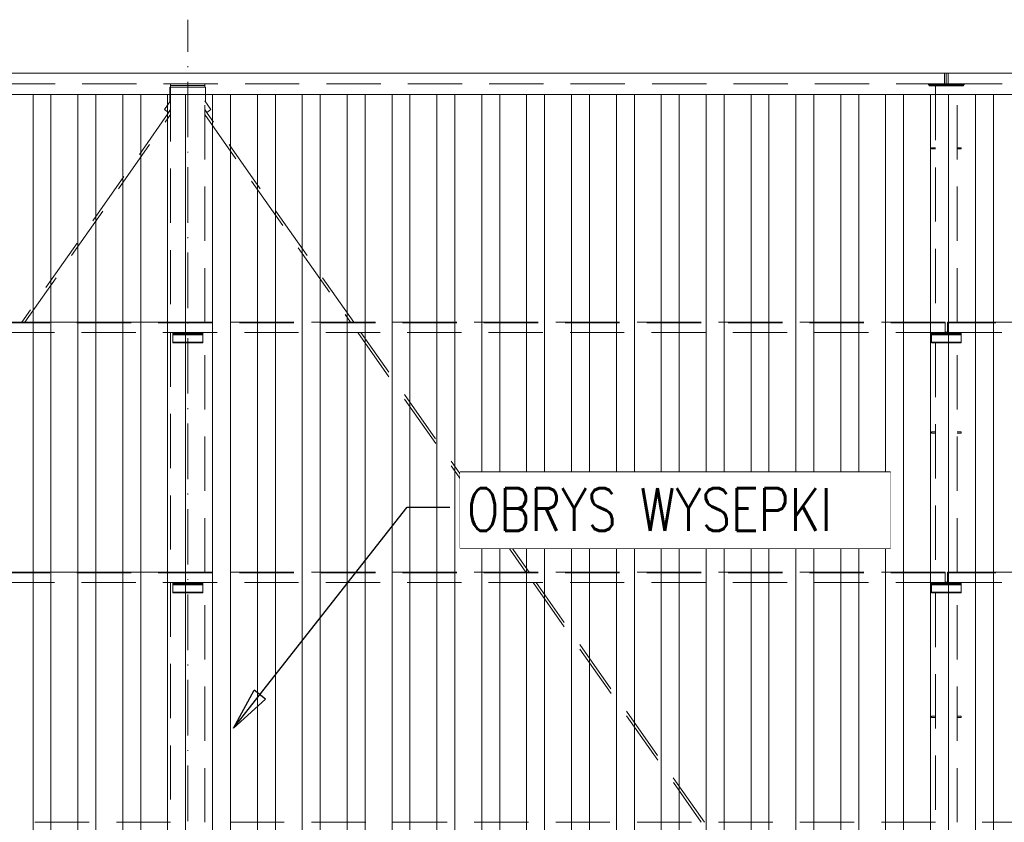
# Model space of a CAD drawing. Extents: x 64716 to 7565828, y -87108 to 5881792.
# Tile 11 of 160: x 110469 to 115076, y -44801 to -41045. Entities that reach past the tile are written whole.
import ezdxf

# ---------------------------------------------------------------- set-up
doc = ezdxf.new("R2010")
doc.units = 0
doc.header["$MEASUREMENT"] = 0
doc.set_wipeout_variables(frame=1)
doc.linetypes.add('DASHDOT', pattern=[20, 13, -3.4, 0.2, -3.4])
doc.linetypes.add('DASHED', pattern=[19.05, 12.7, -6.35])
for name, color, linetype, lineweight in [('BK_Beton', 140, 'Continuous', 15), ('BK_Kreskowanie', 215, 'Continuous', 5), ('BK_Opisy', 31, 'Continuous', 20), ('BK_Osie', 6, 'DASHDOT', 5)]:
    doc.layers.add(name, color=color, linetype=linetype, lineweight=lineweight)
for name, color, linetype in [('Rbcs_EX_Profile', 7, 'Continuous'), ('TB_CIENKA', 5, 'Continuous'), ('TB_WYMIAROWANIE', 5, 'Continuous')]:
    doc.layers.add(name, color=color, linetype=linetype)
doc.layers.add('tlo', color=7, linetype='Continuous', lineweight=9, true_color=0xb2b2b2)
doc.styles.add('ROMANS', font='simplex.shx', dxfattribs={"width": 0.8, "oblique": 15})
doc.styles.add('styl1', font='simplex.shx', dxfattribs={"oblique": 5})
doc.dimstyles.new('1_100', dxfattribs={"dimscale": 10, "dimtxt": 25, "dimasz": 20, "dimexe": 10, "dimexo": 10, "dimgap": 1, "dimtad": 0, "dimdec": 0, "dimzin": 0, "dimdsep": 46, "dimtxsty": 'ROMANS', "dimblk1": 'OBLIQUE', "dimblk2": 'OBLIQUE', "dimsah": 1, "dimcen": 0, "dimdle": 10, "dimclrd": 256, "dimclre": 256, "dimclrt": 2, "dimadec": 0, "dimazin": 0, "dimtfac": 0.4, "dimtdec": 0, "dimtmove": 0, "dimatfit": 3, "dimldrblk": 'CLOSEDBLANK', "dimfxl": 1, "dimtvp": 1, "dimtolj": 1, "dimtzin": 0, "dimarcsym": 0})

# ---------------------------------------------------------------- blocks, each defined once
blk = doc.blocks.new('dfgdfgdfgdfg')
at = {"layer": 'Rbcs_EX_Profile', "color": 0, "linetype": 'DASHED', "lineweight": 5, "ltscale": 20}
for p, q in [((-10725.9, -8297.7), (-17809.9, -8297.7)), ((-10717.9, -8297.7), (-10725.9, -8297.7)), ((-10725.9, -8347.7), (-10725.9, -8297.7)), ((-10725.9, -8347.7), (-10725.9, -8297.7)), ((-10717.9, -8297.7), (-10717.9, -8347.7)), ((-10709.9, -8297.7), (-10717.9, -8297.7)), ((-10717.9, -8347.7), (-10717.9, -8297.7)), ((-10709.9, -8297.7), (-10709.9, -8347.7)), ((-3567.9, -8297.7), (-10709.9, -8297.7)), ((-10709.9, -8297.7), (-10709.9, -8347.7)), ((-17809.9, -8347.7), (-10725.9, -8347.7)), ((-14347.9, -8363.7), (-14351.6, -8363.7)), ((-14351.6, -8363.7), (-14351.6, -8433.2)), ((-14347.9, -8347.7), (-14347.9, -8355.7)), ((-14347.9, -8355.7), (-14187.9, -8355.7)), ((-14347.9, -8355.7), (-14347.9, -8363.7)), ((-14347.9, -8355.7), (-14187.9, -8355.7)), ((-14187.9, -8363.7), (-14347.9, -8363.7)), ((-14347.9, -8363.7), (-14347.9, -9463.7)), ((-14187.9, -8355.7), (-14187.9, -8347.7)), ((-14187.9, -8355.7), (-14187.9, -8363.7)), ((-14184.1, -8363.7), (-14187.9, -8363.7)), ((-14187.9, -9463.7), (-14187.9, -8363.7)), ((-14184.1, -8433.2), (-14184.1, -8363.7)), ((-10800.9, -8347.7), (-10800.9, -8352.7)), ((-10720.9, -8352.7), (-10800.9, -8352.7)), ((-10797.9, -8352.7), (-10797.9, -8357.7)), ((-10797.9, -8352.7), (-10637.9, -8352.7)), ((-10767.9, -8357.7), (-10797.9, -8357.7)), ((-10667.9, -8357.7), (-10767.9, -8357.7)), ((-10767.9, -8357.7), (-10767.9, -9463.7)), ((-10725.9, -8347.7), (-10717.9, -8347.7)), ((-10720.9, -8352.7), (-10720.9, -8347.7)), ((-10717.9, -8347.7), (-10709.9, -8347.7)), ((-10714.9, -8347.7), (-10714.9, -8352.7)), ((-10634.9, -8352.7), (-10714.9, -8352.7)), ((-10709.9, -8347.7), (-3567.9, -8347.7)), ((-10667.9, -9463.7), (-10667.9, -8357.7)), ((-10637.9, -8357.7), (-10667.9, -8357.7)), ((-10637.9, -8352.7), (-10637.9, -8357.7)), ((-10634.9, -8352.7), (-10634.9, -8347.7)), ((-14347.9, -8427.9), (-14376.5, -8468.7)), ((-14347.9, -8428), (-14376.4, -8468.6)), ((-14159.2, -8468.7), (-14187.9, -8427.9)), ((-14159.3, -8468.6), (-14187.9, -8428)), ((-14347.9, -8469.8), (-15044.8, -9463.7)), ((-14376.4, -8468.6), (-14376.5, -8468.7)), ((-14376.5, -8468.7), (-14357.7, -8481.9)), ((-14376.4, -8468.6), (-14357.6, -8481.9)), ((-14357.6, -8481.9), (-14347.9, -8468)), ((-14187.9, -8468), (-14178.1, -8481.9)), ((-13491, -9463.7), (-14187.9, -8469.8)), ((-14159.3, -8468.6), (-14178.1, -8481.9)), ((-14178, -8481.9), (-14159.2, -8468.7)), ((-14159.2, -8468.7), (-14159.3, -8468.6)), ((-15030.1, -9463.7), (-14347.9, -8490.7)), ((-14357.7, -8481.9), (-14357.6, -8481.9)), ((-14187.9, -8490.7), (-13505.6, -9463.7)), ((-14178.1, -8481.9), (-14178, -8481.9)), ((-10767.9, -8646.7), (-10787.9, -8646.7)), ((-10787.9, -8646.7), (-10787.9, -8652.7)), ((-10787.9, -8652.7), (-10767.9, -8652.7)), ((-10647.9, -8646.7), (-10667.9, -8646.7)), ((-10667.9, -8652.7), (-10647.9, -8652.7)), ((-10647.9, -8652.7), (-10647.9, -8646.7)), ((-10722.9, -9463.7), (-17812.9, -9463.7)), ((-10722.9, -9465.6), (-17812.9, -9465.6)), ((-10722.9, -9465.7), (-17812.9, -9465.7)), ((-14347.9, -9463.7), (-17767.9, -9463.7)), ((-14187.9, -9463.7), (-14347.9, -9463.7)), ((-10767.9, -9463.7), (-14187.9, -9463.7)), ((-10722.9, -9465.6), (-10722.9, -9463.7)), ((-10722.9, -9463.7), (-10722.9, -9463.7)), ((-10722.9, -9511.7), (-10722.9, -9465.6)), ((-10712.9, -9463.7), (-10712.9, -9465.6)), ((-3627.9, -9463.7), (-10712.9, -9463.7)), ((-10712.9, -9463.7), (-10712.9, -9463.7)), ((-3627.9, -9465.6), (-10712.9, -9465.6)), ((-10712.9, -9465.6), (-10712.9, -9511.7)), ((-3627.9, -9465.7), (-10712.9, -9465.7)), ((-7247.9, -9463.7), (-10667.9, -9463.7)), ((-17812.9, -9511.7), (-10722.9, -9511.7)), ((-14347.9, -9511.7), (-14347.9, -10633.7)), ((-14337.9, -9511.7), (-14337.9, -9513.7)), ((-14337.9, -9513.7), (-14337.9, -9517.1)), ((-14337.9, -9513.7), (-14197.9, -9513.7)), ((-14337.9, -9517.1), (-14337.9, -9522.8)), ((-14337.9, -9517.1), (-14197.9, -9517.1)), ((-14337.9, -9522.8), (-14197.9, -9522.8)), ((-14337.9, -9522.8), (-14337.9, -9556.3)), ((-14197.9, -9513.7), (-14197.9, -9511.7)), ((-14197.9, -9517.1), (-14197.9, -9513.7)), ((-14197.9, -9522.8), (-14197.9, -9517.1)), ((-14197.9, -9556.3), (-14197.9, -9522.8)), ((-14187.9, -10633.7), (-14187.9, -9511.7)), ((-13472, -9511.7), (-12685.2, -10633.7)), ((-12670.5, -10633.7), (-13457.3, -9511.7)), ((-10787.9, -9511.7), (-10787.9, -9513.7)), ((-10787.9, -9513.7), (-10787.9, -9517.1)), ((-10787.9, -9513.7), (-10647.9, -9513.7)), ((-10787.9, -9517.1), (-10787.9, -9522.8)), ((-10787.9, -9517.1), (-10647.9, -9517.1)), ((-10787.9, -9522.8), (-10647.9, -9522.8)), ((-10787.9, -9522.8), (-10787.9, -9556.3)), ((-10712.9, -9509.7), (-10722.9, -9509.7)), ((-10722.9, -9511.2), (-10712.9, -9511.2)), ((-10712.9, -9511.7), (-3627.9, -9511.7)), ((-10647.9, -9511.7), (-10647.9, -9513.7)), ((-10647.9, -9517.1), (-10647.9, -9513.7)), ((-10647.9, -9522.8), (-10647.9, -9517.1)), ((-10647.9, -9522.8), (-10647.9, -9556.3)), ((-14337.9, -9556.3), (-14337.9, -9559.7)), ((-14337.9, -9556.3), (-14197.9, -9556.3)), ((-14337.9, -9559.7), (-14197.9, -9559.7)), ((-14197.9, -9559.7), (-14197.9, -9556.3)), ((-10787.9, -9556.3), (-10787.9, -9559.7)), ((-10787.9, -9556.3), (-10647.9, -9556.3)), ((-10787.9, -9559.7), (-10647.9, -9559.7)), ((-10767.9, -9559.7), (-10767.9, -10633.7)), ((-10667.9, -10633.7), (-10667.9, -9559.7)), ((-10647.9, -9559.7), (-10647.9, -9556.3)), ((-10767.9, -9976.7), (-10787.9, -9976.7)), ((-10787.9, -9976.7), (-10787.9, -9982.7)), ((-10787.9, -9982.7), (-10767.9, -9982.7)), ((-10647.9, -9976.7), (-10667.9, -9976.7)), ((-10667.9, -9982.7), (-10647.9, -9982.7)), ((-10647.9, -9982.7), (-10647.9, -9976.7)), ((-10722.9, -10633.7), (-17812.9, -10633.7)), ((-10722.9, -10635.6), (-17812.9, -10635.6)), ((-10722.9, -10635.7), (-17812.9, -10635.7)), ((-14347.9, -10633.7), (-17767.9, -10633.7)), ((-14187.9, -10633.7), (-14347.9, -10633.7)), ((-10767.9, -10633.7), (-14187.9, -10633.7)), ((-10722.9, -10635.6), (-10722.9, -10633.7)), ((-10722.9, -10633.7), (-10722.9, -10633.7)), ((-10722.9, -10681.7), (-10722.9, -10635.6)), ((-10712.9, -10633.7), (-10712.9, -10635.6)), ((-3627.9, -10633.7), (-10712.9, -10633.7)), ((-10712.9, -10633.7), (-10712.9, -10633.7)), ((-3627.9, -10635.6), (-10712.9, -10635.6)), ((-10712.9, -10635.6), (-10712.9, -10681.7)), ((-3627.9, -10635.7), (-10712.9, -10635.7)), ((-7247.9, -10633.7), (-10667.9, -10633.7)), ((-17812.9, -10681.7), (-10722.9, -10681.7)), ((-14347.9, -10681.7), (-14347.9, -11803.7)), ((-14337.9, -10681.7), (-14337.9, -10683.7)), ((-14337.9, -10683.7), (-14337.9, -10687.1)), ((-14337.9, -10683.7), (-14197.9, -10683.7)), ((-14337.9, -10687.1), (-14337.9, -10692.8)), ((-14337.9, -10687.1), (-14197.9, -10687.1)), ((-14197.9, -10683.7), (-14197.9, -10681.7)), ((-14197.9, -10687.1), (-14197.9, -10683.7)), ((-14197.9, -10692.8), (-14197.9, -10687.1)), ((-14187.9, -11803.7), (-14187.9, -10681.7)), ((-12651.5, -10681.7), (-11864.7, -11803.7)), ((-11850.1, -11803.7), (-12636.9, -10681.7)), ((-10787.9, -10683.7), (-10787.9, -10681.7)), ((-10787.9, -10683.7), (-10787.9, -10687.1)), ((-10787.9, -10683.7), (-10647.9, -10683.7)), ((-10787.9, -10687.1), (-10787.9, -10692.8)), ((-10787.9, -10687.1), (-10647.9, -10687.1)), ((-10712.9, -10679.7), (-10722.9, -10679.7)), ((-10722.9, -10681.2), (-10712.9, -10681.2)), ((-10712.9, -10681.7), (-3627.9, -10681.7)), ((-10647.9, -10683.7), (-10647.9, -10681.7)), ((-10647.9, -10687.1), (-10647.9, -10683.7)), ((-10647.9, -10692.8), (-10647.9, -10687.1)), ((-14337.9, -10692.8), (-14197.9, -10692.8)), ((-14337.9, -10692.8), (-14337.9, -10726.3)), ((-14337.9, -10726.3), (-14337.9, -10729.7)), ((-14337.9, -10726.3), (-14197.9, -10726.3)), ((-14337.9, -10729.7), (-14197.9, -10729.7)), ((-14197.9, -10726.3), (-14197.9, -10692.8)), ((-14197.9, -10729.7), (-14197.9, -10726.3)), ((-10787.9, -10692.8), (-10647.9, -10692.8)), ((-10787.9, -10726.3), (-10787.9, -10692.8)), ((-10787.9, -10726.3), (-10787.9, -10729.7)), ((-10787.9, -10726.3), (-10647.9, -10726.3)), ((-10787.9, -10729.7), (-10647.9, -10729.7)), ((-10767.9, -10729.7), (-10767.9, -11803.7)), ((-10667.9, -11803.7), (-10667.9, -10729.7)), ((-10647.9, -10726.3), (-10647.9, -10692.8)), ((-10647.9, -10729.7), (-10647.9, -10726.3)), ((-10767.9, -11306.7), (-10787.9, -11306.7)), ((-10787.9, -11306.7), (-10787.9, -11312.7)), ((-10787.9, -11312.7), (-10767.9, -11312.7)), ((-10647.9, -11306.7), (-10667.9, -11306.7)), ((-10667.9, -11312.7), (-10647.9, -11312.7)), ((-10647.9, -11312.7), (-10647.9, -11306.7)), ((-14347.9, -11803.7), (-17767.9, -11803.7)), ((-10767.9, -11803.7), (-14187.9, -11803.7)), ((-7247.9, -11803.7), (-10667.9, -11803.7))]:
    blk.add_line(p, q, dxfattribs=at)
blk = doc.blocks.new('_ClosedBlank')
at = {"layer": 'TB_WYMIAROWANIE', "color": 0, "lineweight": -2}
for p, q in [((-1, 0.167), (0, 0)), ((-1, 0.167), (-1, -0.167)), ((0, 0), (-1, -0.167))]:
    blk.add_line(p, q, dxfattribs=at)
blk = doc.blocks.new('_Oblique')
at = {"color": 0, "lineweight": -2}
blk.add_line((-0.5, -0.5), (0.5, 0.5), dxfattribs=at)
blk = doc.blocks.new('*U370')
at = {"layer": 'BK_Kreskowanie'}
for p, q in [((-42, 4900), (-42, 225)), ((42, 4900), (42, 225))]:
    blk.add_line(p, q, dxfattribs=at)

msp = doc.modelspace()

# ---------------------------------------------------------------- linework, layer by layer
msp.add_lwpolyline([(112529.3, -43163.1), (112529.3, -43518.4), (114543.8, -43518.4), (114543.8, -43163.1)], close=True)
msp.add_lwpolyline([(112529.3, -43163.1), (112529.3, -43518.4), (114543.8, -43518.4), (114543.8, -43163.1)], close=True)
at = {"layer": 'BK_Beton', "ltscale": 10}
for p, q in [((92455, -41295.2), (121955, -41295.2)), ((92555, -41395.2), (121855, -41395.2))]:
    msp.add_line(p, q, dxfattribs=at)
at = {"layer": 'BK_Osie', "ltscale": 20}
for p, q in [((111255, -52795.2), (111255, -41045.2)), ((90955, -41295.2), (121955, -41295.2))]:
    msp.add_line(p, q, dxfattribs=at)

# ---------------------------------------------------------------- block references
at = {"layer": 'BK_Beton', "color": 0, "linetype": 'ByBlock', "lineweight": -2, "transparency": 16777216}
for p in [(110573, -46295.2), (110783, -46295.2), (110993, -46295.2), (111203, -46295.2), (111413, -46295.2), (111623, -46295.2), (111833, -46295.2), (112043, -46295.2), (112253, -46295.2), (112463, -46295.2), (112673, -46295.2), (112883, -46295.2), (113093, -46295.2), (113303, -46295.2), (113513, -46295.2), (113723, -46295.2), (113933, -46295.2), (114143, -46295.2), (114353, -46295.2), (114563, -46295.2), (114773, -46295.2), (114983, -46295.2)]:
    msp.add_blockref('*U370', p, dxfattribs=at)
at = {"layer": 'tlo'}
msp.add_blockref('dfgdfgdfgdfg', (125522.9, -32997.5), dxfattribs=at)

# ---------------------------------------------------------------- texts
at = {"layer": 'BK_Opisy', "style": 'styl1', "width": 0.8}
msp.add_text('OBRYS WYSEPKI', height=200, dxfattribs=at).set_placement((112562.5, -43437.5, 0))

# ---------------------------------------------------------------- leaders
at = {"layer": 'TB_CIENKA', "lineweight": 25}
msp.add_leader([(111468.5, -44361.3, 0), (112282.2, -43325.8, 0), (112482.3, -43325.8, 0)], dimstyle='1_100', override={"dimgap": 1, "dimtad": 0}, dxfattribs=at)

# ---------------------------------------------------------------- next in the draw order: wipeouts: each hides what was drawn before it
msp.add_wipeout([(112529.3, -43163.1), (112529.3, -43518.4), (114543.8, -43518.4), (114543.8, -43163.1)])

# ---------------------------------------------------------------- next in the draw order: texts
at = {"layer": 'BK_Opisy', "style": 'styl1', "width": 0.8}
msp.add_text('OBRYS WYSEPKI', height=200, dxfattribs=at).set_placement((112562.5, -43437.5, 0))

doc.saveas('drawing.dxf')
